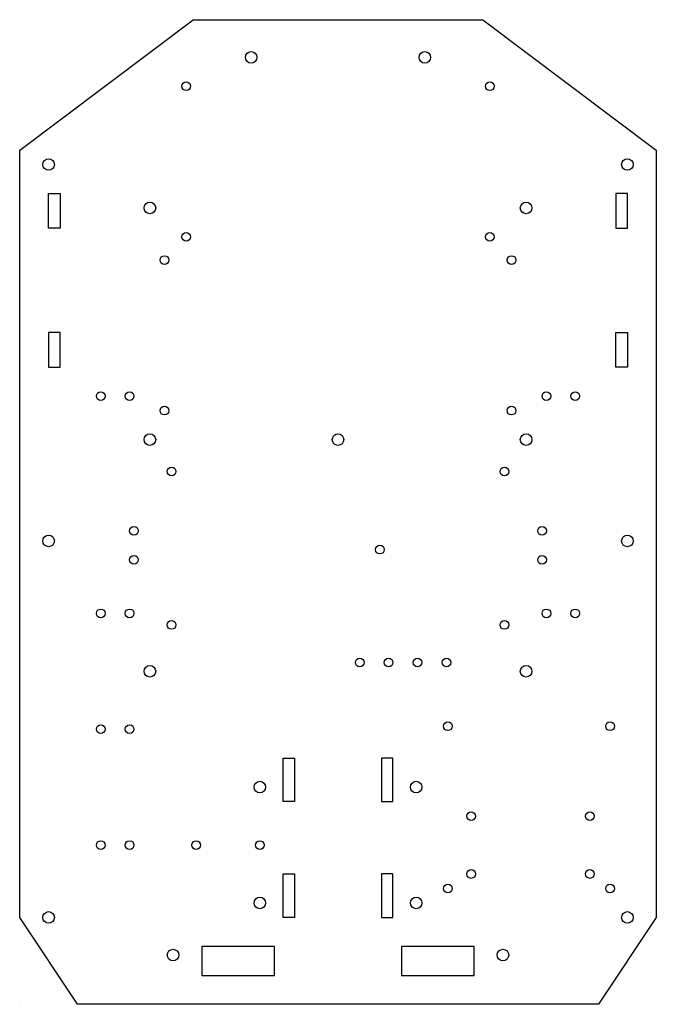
# Model space of a CAD drawing. Header units: millimetres. Extents: x 0 to 220, y 0 to 340.
import ezdxf

# ---------------------------------------------------------------- set-up
doc = ezdxf.new("R2010")
doc.units = ezdxf.units.MM

# ---------------------------------------------------------------- blocks, each defined once
blk = doc.blocks.new('*U2')
for centre in [(-5, 0), (5, 0)]:
    blk.add_circle(centre, 1.5)
blk = doc.blocks.new('Wire Staple')
for centre in [(-5, 0), (5, 0)]:
    blk.add_circle(centre, 1.5)

msp = doc.modelspace()

# ---------------------------------------------------------------- linework, layer by layer
for p, q in [((0, 295), (60, 340)), ((60, 340), (160, 340)), ((160, 340), (220, 295)), ((0, 30), (0, 295)), ((220, 295), (220, 30)), ((20, 0), (0, 30)), ((220, 30), (200, 0)), ((200, 0), (20, 0))]:
    msp.add_line(p, q)
for points in [[(10, 280), (14, 280), (14, 268), (10, 268)], [(210, 280), (206, 280), (206, 268), (210, 268)], [(10, 220), (14, 220), (14, 232), (10, 232)], [(210, 220), (206, 220), (206, 232), (210, 232)], [(91, 85), (95, 85), (95, 70), (91, 70)], [(129, 85), (125, 85), (125, 70), (129, 70)], [(91, 45), (95, 45), (95, 30), (91, 30)], [(129, 45), (125, 45), (125, 30), (129, 30)], [(63, 10), (88, 10), (88, 20), (63, 20)], [(132, 10), (157, 10), (157, 20), (132, 20)], [(0, 0), (0, 0)]]:
    msp.add_lwpolyline(points, close=True)
for centre, radius in [((80, 327), 2), ((140, 327), 2), ((57.5, 317), 1.5), ((162.5, 317), 1.5), ((10, 290), 2), ((210, 290), 2), ((45, 275), 2), ((175, 275), 2), ((57.5, 265), 1.5), ((162.5, 265), 1.5), ((50, 257), 1.5), ((170, 257), 1.5), ((50, 205), 1.5), ((170, 205), 1.5), ((45, 195), 2), ((110, 195), 2), ((175, 195), 2), ((52.5, 184), 1.5), ((167.5, 184), 1.5), ((10, 160), 2), ((210, 160), 2), ((124.5, 157), 1.5), ((52.5, 131), 1.5), ((167.5, 131), 1.5), ((45, 115), 2), ((175, 115), 2), ((148, 96), 1.5), ((204, 96), 1.5), ((83, 75), 2), ((137, 75), 2), ((156, 65), 1.5), ((197, 65), 1.5), ((61, 55), 1.5), ((83, 55), 1.5), ((156, 45), 1.5), ((197, 45), 1.5), ((148, 40), 1.5), ((204, 40), 1.5), ((83, 35), 2), ((137, 35), 2), ((10, 30), 2), ((210, 30), 2), ((53, 17), 2), ((167, 17), 2)]:
    msp.add_circle(centre, radius)

# ---------------------------------------------------------------- block references
for name, p in [('Wire Staple', (33, 210)), ('*U2', (187, 210)), ('*U2', (33, 135)), ('*U2', (187, 135)), ('*U2', (122.5, 118)), ('*U2', (142.5, 118)), ('*U2', (33, 95)), ('*U2', (33, 55))]:
    msp.add_blockref(name, p)
at = {"rotation": 90}
for p in [(39.5, 158.5), (180.5, 158.5)]:
    msp.add_blockref('*U2', p, dxfattribs=at)

doc.saveas('drawing.dxf')
